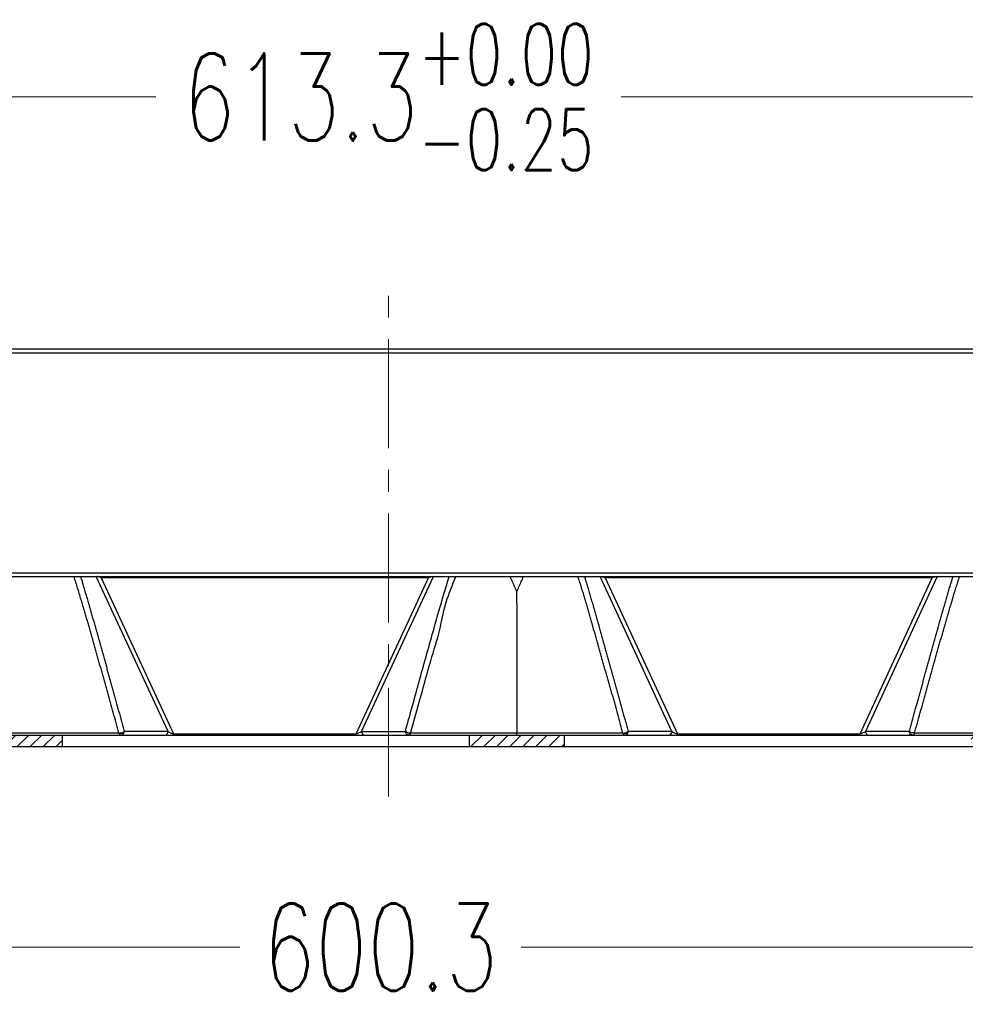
# Model space of a CAD drawing. Header units: inches. Extents: x 3951 to 6642, y -813 to 1217.
# Tile 5 of 33: x 4400 to 4648, y 89 to 346. Entities that reach past the tile are written whole.
import ezdxf

# ---------------------------------------------------------------- set-up
doc = ezdxf.new("R2010")
doc.units = ezdxf.units.IN
doc.header["$LTSCALE"] = 7.600000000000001
doc.header["$MEASUREMENT"] = 0
doc.header["$PDMODE"] = 3
doc.header["$PDSIZE"] = 0.3125
doc.linetypes.add('CENTER', pattern=[2, 1.25, -0.25, 0.25, -0.25])
doc.layers.get('0').update_dxf_attribs({"linetype": 'CONTINUOUS'})
doc.layers.get('Defpoints').update_dxf_attribs({"linetype": 'CONTINUOUS'})
doc.layers.add('5标注', color=1, linetype='CONTINUOUS')
doc.layers.add('center', color=1, linetype='CENTER', lineweight=5)
doc.styles.add('TXT', font='txt.shx', dxfattribs={"width": 0.7, "bigfont": 'INTECAD.SHX'})
doc.dimstyles.new('标准样式', dxfattribs={"dimscale": 7.600000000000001, "dimtxt": 3, "dimasz": 2, "dimexe": 1, "dimexo": 0, "dimgap": 1, "dimtad": 0, "dimdec": 1, "dimzin": 1, "dimdsep": 46, "dimtxsty": 'TXT', "dimcen": 0.09, "dimclrd": 5, "dimclre": 252, "dimadec": 1, "dimazin": 0, "dimtfac": 1, "dimtdec": 1, "dimtofl": 0, "dimtmove": 0, "dimatfit": 3, "dimfxl": 0, "dimtzin": 0, "dimlwd": 13, "dimlwe": 13, "dimarcsym": 0})

# ---------------------------------------------------------------- blocks, each defined once
blk = doc.blocks.new('*D63')
at = {"layer": '5标注', "color": 252, "lineweight": 13}
for p, q in [((4197.385549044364, 256.0190379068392), (4197.385549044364, 96.04115203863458)), ((4797.710884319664, 256.0190379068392), (4797.710884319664, 96.04115203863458))]:
    blk.add_line(p, q, dxfattribs=at)
at = {"layer": '5标注', "color": 5, "lineweight": 13}
for p, q in [((4212.585549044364, 103.6411520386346), (4457.900359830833, 103.6411520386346)), ((4782.510884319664, 103.6411520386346), (4531.620359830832, 103.6411520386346))]:
    blk.add_line(p, q, dxfattribs=at)
at = {"layer": '5标注', "color": 5}
for points in [[(4212.585549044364, 106.1744853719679), (4212.585549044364, 101.1078187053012), (4197.385549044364, 103.6411520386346)], [(4782.510884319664, 106.1744853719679), (4782.510884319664, 101.1078187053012), (4797.710884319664, 103.6411520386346)]]:
    blk.add_solid(points, dxfattribs=at)
at = {"layer": 'Defpoints', "color": 0}
for p in [(4197.385549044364, 256.0190379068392), (4797.710884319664, 256.0190379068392), (4797.710884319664, 103.6411520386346)]:
    blk.add_point(p, dxfattribs=at)
at = {"layer": '5标注', "color": 0, "insert": (4494.760359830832, 103.6411520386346), "char_height": 22.8, "attachment_point": 5, "style": 'TXT'}
blk.add_mtext('600.3', dxfattribs=at)
blk = doc.blocks.new('*D35')
at = {"layer": '5标注', "color": 252, "lineweight": 13}
for p, q in [((4190.210965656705, 386.119258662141), (4190.210965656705, 318.6063702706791)), ((4803.469654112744, 386.1192586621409), (4803.469654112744, 318.6063702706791))]:
    blk.add_line(p, q, dxfattribs=at)
at = {"layer": '5标注', "color": 5, "lineweight": 13}
for p, q in [((4205.410965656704, 326.2063702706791), (4435.907309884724, 326.2063702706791)), ((4788.269654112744, 326.2063702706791), (4557.773309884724, 326.2063702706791))]:
    blk.add_line(p, q, dxfattribs=at)
at = {"layer": '5标注', "color": 5}
for points in [[(4205.410965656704, 328.7397036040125), (4205.410965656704, 323.6730369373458), (4190.210965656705, 326.2063702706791)], [(4788.269654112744, 328.7397036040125), (4788.269654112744, 323.6730369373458), (4803.469654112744, 326.2063702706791)]]:
    blk.add_solid(points, dxfattribs=at)
at = {"layer": 'Defpoints', "color": 0}
for p in [(4190.210965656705, 386.119258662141), (4803.469654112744, 386.1192586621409), (4803.469654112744, 326.2063702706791)]:
    blk.add_point(p, dxfattribs=at)
at = {"layer": '5标注', "color": 0, "insert": (4496.840309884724, 326.2063702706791), "char_height": 22.8, "attachment_point": 5, "style": 'TXT'}
blk.add_mtext('\\A1;613.3{\\H0.7x;\\S+0.00^ -0.25;}', dxfattribs=at)

msp = doc.modelspace()

# ---------------------------------------------------------------- hatches: boundary and pattern name
h = msp.add_hatch()
h.set_pattern_fill('A', color=2, scale=18.24570047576, angle=45, style=0, pattern_type=0)
h.set_pattern_definition([(45, (4392.889334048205, 366.6944490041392), (-1.697586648, 1.697586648), [])])
edge = h.paths.add_edge_path()
edge.add_line((4267.123430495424, 159.1440379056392), (4279.739030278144, 159.1440379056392))
edge.add_line((4279.765210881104, 156.1440379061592), (4279.739030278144, 159.1440379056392))
edge.add_line((4265.149068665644, 156.1440379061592), (4279.765210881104, 156.1440379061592))
edge.add_spline(control_points=[(4265.149068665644, 156.1440379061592), (4264.737374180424, 156.1440379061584), (4264.393473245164, 156.370366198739), (4264.230625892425, 156.7484840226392)], knot_values=[0, 0, 0, 0, 1, 1, 1, 1], weights=[1, 0.8902202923, 0.8902202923, 1], degree=3, periodic=0)
edge.add_line((4224.482797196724, 249.0395917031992), (4264.230625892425, 156.7484840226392))
edge.add_spline(control_points=[(4224.482797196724, 249.0395917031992), (4224.319949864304, 249.4177095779), (4223.976048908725, 249.6440379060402), (4223.564354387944, 249.6440379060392)], knot_values=[0, 0, 0, 0, 1, 1, 1, 1], weights=[1, 0.8902202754, 0.8902202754, 1], degree=3, periodic=0)
edge.add_line((4223.564354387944, 249.6440379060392), (4203.812263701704, 249.6440379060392))
edge.add_line((4203.812263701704, 249.6440379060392), (4202.193186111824, 249.6440379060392))
edge.add_spline(control_points=[(4202.193186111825, 249.6440379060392), (4201.851367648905, 249.64403790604), (4201.550060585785, 249.8054501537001), (4201.360685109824, 250.0900143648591)], knot_values=[0, 0, 0, 0, 1, 1, 1, 1], weights=[1, 0.9209884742, 0.9209884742, 1], degree=3, periodic=0)
edge.add_line((4201.360669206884, 250.0900037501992), (4197.385549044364, 256.1440379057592))
edge.add_spline(control_points=[(4197.385549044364, 256.1440379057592), (4197.385549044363, 257.0812962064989), (4196.722807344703, 257.7440379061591), (4195.785549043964, 257.7440379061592), (4194.848290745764, 257.7440379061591), (4194.185549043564, 257.0812962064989), (4194.185549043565, 256.1440379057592)], knot_values=[0, 0, 0, 0, 1, 1, 1, 2, 2, 2, 2], weights=[1, 0.8047378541, 0.8047378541, 1, 0.8047378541, 0.8047378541, 1], degree=3, periodic=0)
edge.add_line((4194.185549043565, 256.1440379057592), (4190.960965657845, 256.1440379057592))
edge.add_line((4190.960965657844, 256.0190379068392), (4190.960965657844, 256.1440379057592))
edge.add_spline(control_points=[(4190.710965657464, 255.7690379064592), (4190.857412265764, 255.769037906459), (4190.960965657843, 255.872591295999), (4190.960965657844, 256.0190379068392)], knot_values=[0, 0, 0, 0, 1, 1, 1, 1], weights=[1, 0.8047378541, 0.8047378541, 1], degree=3, periodic=0)
edge.add_line((4190.460965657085, 255.7690379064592), (4190.710965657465, 255.7690379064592))
edge.add_spline(control_points=[(4190.210965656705, 256.0190379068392), (4190.210965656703, 255.872591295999), (4190.314519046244, 255.769037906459), (4190.460965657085, 255.7690379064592)], knot_values=[0, 0, 0, 0, 1, 1, 1, 1], weights=[1, 0.8047378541, 0.8047378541, 1], degree=3, periodic=0)
edge.add_line((4190.210965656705, 256.0190379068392), (4190.210965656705, 257.1440379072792))
edge.add_line((4193.263787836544, 260.1440379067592), (4190.210965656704, 257.1440379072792))
edge.add_line((4197.808327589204, 260.1440379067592), (4193.263787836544, 260.1440379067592))
edge.add_spline(control_points=[(4197.808327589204, 260.1440379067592), (4198.152482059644, 260.1440379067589), (4198.455344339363, 259.9805853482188), (4198.644238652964, 259.6929028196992)], knot_values=[0, 0, 0, 0, 1, 1, 1, 1], weights=[1, 0.9200122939, 0.9200122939, 1], degree=3, periodic=0)
edge.add_line((4202.978768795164, 253.0914939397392), (4198.644238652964, 259.6929028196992))
edge.add_spline(control_points=[(4202.978776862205, 253.0914992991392), (4203.168016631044, 252.8060369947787), (4203.469772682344, 252.6440379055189), (4203.812264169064, 252.6440379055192)], knot_values=[0, 0, 0, 0, 1, 1, 1, 1], weights=[1, 0.9207076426, 0.9207076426, 1], degree=3, periodic=0)
edge.add_line((4211.982259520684, 252.6440379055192), (4203.812264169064, 252.6440379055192))
edge.add_line((4211.982259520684, 252.6440379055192), (4211.987089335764, 253.0440379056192))
edge.add_line((4211.987089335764, 253.0440379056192), (4213.199209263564, 253.0440379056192))
edge.add_line((4213.201559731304, 252.6440379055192), (4213.199209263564, 253.0440379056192))
edge.add_line((4215.568775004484, 252.6440379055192), (4213.201559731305, 252.6440379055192))
edge.add_line((4215.575756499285, 253.0440379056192), (4215.568775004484, 252.6440379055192))
edge.add_line((4215.575756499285, 253.0440379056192), (4219.385088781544, 253.0440379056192))
edge.add_line((4219.385088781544, 253.0440379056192), (4219.388579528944, 252.6440379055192))
edge.add_line((4225.538707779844, 252.6440379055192), (4219.388579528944, 252.6440379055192))
edge.add_spline(control_points=[(4225.538707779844, 252.6440379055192), (4225.950405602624, 252.6440413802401), (4226.294310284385, 252.4177127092), (4226.457158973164, 252.0395918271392)], knot_values=[0, 0, 0, 0, 1, 1, 1, 1], weights=[1, 0.8902187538, 0.8902187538, 1], degree=3, periodic=0)
edge.add_line((4226.457158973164, 252.0395918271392), (4266.204987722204, 159.7484840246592))
edge.add_spline(control_points=[(4267.123430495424, 159.1440379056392), (4266.711736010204, 159.144037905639), (4266.367835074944, 159.370366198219), (4266.204987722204, 159.7484840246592)], knot_values=[0, 0, 0, 0, 1, 1, 1, 1], weights=[1, 0.8902202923, 0.8902202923, 1], degree=3, periodic=0)
edge = h.paths.add_edge_path()
edge.add_line((4386.465245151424, 159.1440379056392), (4411.465245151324, 159.1440379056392))
edge.add_line((4411.465245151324, 156.1440379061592), (4411.465245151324, 159.1440379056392))
edge.add_line((4386.465245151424, 156.1440379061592), (4411.465245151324, 156.1440379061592))
edge.add_line((4386.465245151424, 159.1440379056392), (4386.465245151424, 156.1440379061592))
edge = h.paths.add_edge_path()
edge.add_line((4517.965245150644, 159.1440379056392), (4542.965245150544, 159.1440379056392))
edge.add_line((4542.965245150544, 156.1440379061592), (4542.965245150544, 159.1440379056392))
edge.add_line((4517.965245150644, 156.1440379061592), (4542.965245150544, 156.1440379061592))
edge.add_line((4517.965245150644, 159.1440379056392), (4517.965245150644, 156.1440379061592))
edge = h.paths.add_edge_path()
edge.add_line((4649.465245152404, 159.1440379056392), (4674.465245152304, 159.1440379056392))
edge.add_line((4674.465245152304, 156.1440379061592), (4674.465245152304, 159.1440379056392))
edge.add_line((4649.465245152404, 156.1440379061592), (4674.465245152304, 156.1440379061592))
edge.add_line((4649.465245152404, 159.1440379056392), (4649.465245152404, 156.1440379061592))
edge = h.paths.add_edge_path()
edge.add_line((4781.191460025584, 159.1440379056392), (4791.982612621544, 159.1440379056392))
edge.add_spline(control_points=[(4792.982460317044, 160.1265854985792), (4792.972377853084, 159.5489615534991), (4792.560324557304, 159.1440379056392), (4791.982612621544, 159.1440379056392)], knot_values=[0, 0, 0, 0, 1, 1, 1, 1], weights=[1, 0.8088336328, 0.8088336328, 1], degree=3, periodic=0)
edge.add_line((4794.711115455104, 259.1611720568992), (4792.982460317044, 160.1265854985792))
edge.add_spline(control_points=[(4795.710968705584, 260.1440379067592), (4795.133110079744, 260.1440379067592), (4794.721016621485, 259.7389458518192), (4794.711115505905, 259.1611720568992)], knot_values=[0, 0, 0, 0, 1, 1, 1, 1], weights=[1, 0.8087592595, 0.8087592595, 1], degree=3, periodic=0)
edge.add_line((4800.416831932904, 260.1440379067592), (4795.710968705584, 260.1440379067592))
edge.add_line((4803.469654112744, 257.1440379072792), (4800.416831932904, 260.1440379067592))
edge.add_line((4803.469654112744, 256.0190379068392), (4803.469654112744, 257.1440379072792))
edge.add_spline(control_points=[(4803.469654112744, 256.0190379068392), (4803.469654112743, 255.872591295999), (4803.366100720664, 255.769037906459), (4803.219654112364, 255.7690379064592)], knot_values=[0, 0, 0, 0, 1, 1, 1, 1], weights=[1, 0.8047378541, 0.8047378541, 1], degree=3, periodic=0)
edge.add_line((4803.219654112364, 255.7690379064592), (4802.969654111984, 255.7690379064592))
edge.add_spline(control_points=[(4802.969654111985, 255.7690379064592), (4802.823207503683, 255.769037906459), (4802.719654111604, 255.872591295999), (4802.719654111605, 256.0190379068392)], knot_values=[0, 0, 0, 0, 1, 1, 1, 1], weights=[1, 0.8047378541, 0.8047378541, 1], degree=3, periodic=0)
edge.add_line((4802.719654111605, 256.0190379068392), (4802.719654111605, 256.1440379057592))
edge.add_line((4802.719654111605, 256.1440379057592), (4800.890784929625, 256.1440379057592))
edge.add_spline(control_points=[(4800.890784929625, 256.1440379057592), (4800.896657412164, 257.0777438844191), (4800.239536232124, 257.741093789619), (4799.305816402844, 257.7440300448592), (4798.372096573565, 257.7469663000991), (4797.710816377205, 257.087762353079), (4797.710816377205, 256.1540379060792)], knot_values=[0, 0, 0, 0, 1, 1, 1, 2, 2, 2, 2], weights=[1, 0.8039960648, 0.8039960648, 1, 0.8039960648, 0.8039960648, 1], degree=3, periodic=0)
edge.add_line((4795.982460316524, 157.1265854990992), (4797.710816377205, 256.1440379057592))
edge.add_spline(control_points=[(4794.982612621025, 156.1440379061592), (4795.560324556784, 156.1440379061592), (4795.972377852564, 156.5489615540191), (4795.982460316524, 157.1265854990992)], knot_values=[0, 0, 0, 0, 1, 1, 1, 1], weights=[1, 0.8088336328, 0.8088336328, 1], degree=3, periodic=0)
edge.add_line((4781.165279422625, 156.1440379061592), (4794.982612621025, 156.1440379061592))
edge.add_line((4781.191460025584, 159.1440379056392), (4781.165279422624, 156.1440379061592))

# ---------------------------------------------------------------- linework, layer by layer
at = {"color": 7, "linetype": 'Continuous'}
for p, q in [((4800.416831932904, 260.1440379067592), (4198.644238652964, 260.1440379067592)), ((4793.711273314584, 259.1614903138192), (4198.993167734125, 259.1614903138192)), ((4265.168246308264, 201.6265855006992), (4792.706997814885, 201.6265855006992)), ((4249.250257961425, 200.6440379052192), (4792.706997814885, 200.6440379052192)), ((4439.113749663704, 160.1265854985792), (4420.301251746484, 200.6440379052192)), ((4507.307278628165, 200.2868255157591), (4421.623341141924, 200.2868255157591)), ((4421.623341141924, 200.2868255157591), (4440.560043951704, 159.5012502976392)), ((4488.374565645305, 159.5012502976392), (4507.307278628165, 200.2868255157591)), ((4489.816298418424, 160.1252918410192), (4508.629368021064, 200.6440379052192)), ((4571.114010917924, 160.1265854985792), (4552.301251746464, 200.6440379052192)), ((4553.623341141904, 200.2868255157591), (4572.560043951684, 159.5012502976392)), ((4639.307278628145, 200.2868255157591), (4553.623341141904, 200.2868255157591)), ((4620.374565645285, 159.5012502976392), (4639.307278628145, 200.2868255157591)), ((4640.629368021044, 200.6440379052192), (4621.817154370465, 160.1265854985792)), ((4530.465653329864, 193.6674185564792), (4530.465477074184, 193.1311751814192)), ((4530.465477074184, 193.1311751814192), (4530.465309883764, 192.6619466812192)), ((4530.465309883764, 192.6619466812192), (4530.465310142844, 159.6440323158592)), ((4439.113749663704, 160.1265854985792), (4427.642437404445, 160.1265854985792)), ((4489.816652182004, 160.1260533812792), (4501.288178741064, 160.1268269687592)), ((4571.114010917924, 160.1265854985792), (4559.642437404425, 160.1265854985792)), ((4633.302052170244, 160.1265854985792), (4621.817154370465, 160.1265854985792)), ((4267.123430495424, 159.1440379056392), (4791.982612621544, 159.1440379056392)), ((4426.273216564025, 159.6440379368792), (4371.657403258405, 159.6440379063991)), ((4386.465245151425, 159.1440379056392), (4411.465245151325, 159.1440379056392)), ((4411.465245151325, 156.1440379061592), (4411.465245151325, 159.1440379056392)), ((4411.465245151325, 156.1440379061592), (4411.465245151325, 159.1440379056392)), ((4426.273202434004, 159.6440332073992), (4426.321599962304, 159.5216987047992)), ((4440.560043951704, 159.5012502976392), (4488.374565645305, 159.5012502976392)), ((4440.560043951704, 159.5012502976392), (4440.560043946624, 159.1440379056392)), ((4488.372814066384, 159.4975279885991), (4488.915943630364, 159.6898123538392)), ((4558.273216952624, 159.6440378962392), (4502.657403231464, 159.6440379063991)), ((4517.965245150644, 159.1440379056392), (4517.965245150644, 156.1440379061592)), ((4517.965245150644, 159.1440379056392), (4517.965245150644, 156.1440379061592)), ((4517.965245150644, 159.1440379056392), (4542.965245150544, 159.1440379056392)), ((4530.465309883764, 159.1440379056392), (4530.465310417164, 159.6440323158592)), ((4542.965245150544, 156.1440379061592), (4542.965245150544, 159.1440379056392)), ((4542.965245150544, 156.1440379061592), (4542.965245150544, 159.1440379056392)), ((4558.273203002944, 159.6440332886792), (4558.321600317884, 159.5216988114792)), ((4572.560043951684, 159.5012502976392), (4620.374565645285, 159.5012502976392)), ((4620.372830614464, 159.4974796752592), (4620.915885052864, 159.6895104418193)), ((4661.965310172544, 159.6440318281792), (4634.657436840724, 159.6441394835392)), ((4265.149068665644, 156.1440379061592), (4794.982612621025, 156.1440379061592)), ((4386.465245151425, 156.1440379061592), (4411.465245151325, 156.1440379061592)), ((4517.965245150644, 156.1440379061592), (4542.965245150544, 156.1440379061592))]:
    msp.add_line(p, q, dxfattribs=at)
msp.add_arc((3532.459748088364, 193.9789209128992), 998.00595385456, 359.9821165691, 0.1477822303, dxfattribs=at)
for points, start_tangent, end_tangent in [([(4426.274201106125, 159.6443124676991), (4425.891454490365, 161.0179221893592), (4425.513816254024, 162.3747695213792), (4424.773041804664, 165.0387953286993), (4424.045978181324, 167.6529777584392), (4423.686733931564, 168.9429577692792), (4423.329643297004, 170.2232583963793), (4422.973508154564, 171.4976916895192), (4422.618566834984, 172.7654536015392), (4422.264509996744, 174.0278585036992), (4421.910400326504, 175.2884706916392), (4421.733454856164, 175.9176945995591), (4421.556697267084, 176.5458124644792), (4421.203294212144, 177.8004323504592), (4421.026293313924, 178.4282350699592), (4420.849026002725, 179.0566150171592), (4420.671687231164, 179.6848789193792), (4420.494119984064, 180.3135947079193), (4420.316164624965, 180.9433122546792), (4420.137687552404, 181.5743860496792), (4419.958822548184, 182.2061873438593), (4419.779861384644, 182.8375232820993), (4419.421335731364, 184.0993128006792), (4419.331492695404, 184.4147666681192), (4419.241564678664, 184.7301804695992), (4419.061695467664, 185.3599365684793), (4418.881616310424, 185.9887938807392), (4418.701102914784, 186.6173584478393), (4418.610604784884, 186.9317482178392), (4418.519978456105, 187.2460602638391), (4418.338667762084, 187.8731965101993), (4418.157155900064, 188.4986193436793), (4417.975249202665, 189.1228042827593), (4417.793043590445, 189.7451987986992), (4417.611049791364, 190.3637890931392), (4417.428782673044, 190.9801648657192), (4417.337304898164, 191.2885053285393), (4417.245637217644, 191.5969119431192), (4417.061858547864, 192.2137908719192), (4416.876928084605, 192.8332148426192), (4416.783829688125, 193.1447633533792), (4416.690471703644, 193.4570694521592), (4416.503003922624, 194.0841534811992), (4416.314109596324, 194.7164692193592), (4416.124236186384, 195.3530377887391), (4416.028986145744, 195.6728201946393), (4415.933214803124, 195.9943010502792), (4415.739628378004, 196.6422014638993), (4415.542660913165, 197.2959220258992), (4415.340820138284, 197.9568758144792), (4415.238080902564, 198.2889000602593), (4415.133672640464, 198.6228658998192), (4415.027650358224, 198.9581246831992), (4414.920222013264, 199.2935295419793), (4414.699565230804, 199.9681155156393), (4414.471230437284, 200.6443603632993)], (-0.2685934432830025, 0.9632536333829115), (-0.3248063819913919, 0.9457805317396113)), ([(4416.204941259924, 200.6439965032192), (4416.399033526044, 199.9995599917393), (4416.592087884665, 199.3560231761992), (4416.688103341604, 199.0350166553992), (4416.783789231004, 198.7144942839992), (4416.879171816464, 198.3943800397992), (4416.974279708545, 198.0745896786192), (4417.163782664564, 197.4356506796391), (4417.352445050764, 196.7972617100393), (4417.539938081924, 196.1605834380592), (4417.633273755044, 195.8428180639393), (4417.726372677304, 195.5253238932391), (4417.911971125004, 194.8908137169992), (4418.096896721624, 194.2565728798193), (4418.280837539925, 193.6237160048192), (4418.372454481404, 193.3077763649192), (4418.463869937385, 192.9920594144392), (4418.646194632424, 192.3609956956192), (4418.827976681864, 191.7300317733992), (4418.918562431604, 191.4149534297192), (4419.008930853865, 191.1002032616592), (4419.189104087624, 190.4714228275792), (4419.368669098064, 189.8431721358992), (4419.547770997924, 189.2150241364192), (4419.726147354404, 188.5879508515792), (4419.903828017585, 187.9619260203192), (4420.080991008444, 187.3364112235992), (4420.169435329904, 187.0236710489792), (4420.257794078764, 186.7109338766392), (4420.433962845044, 186.0865182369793), (4420.609527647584, 185.4631377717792), (4420.784701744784, 184.8401284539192), (4420.872210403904, 184.5285489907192), (4420.959684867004, 184.2168687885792), (4421.308268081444, 182.9727341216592), (4421.482092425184, 182.3512330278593), (4421.655899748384, 181.7291794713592), (4421.829441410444, 181.1075254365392), (4422.002681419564, 180.4864794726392), (4422.175837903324, 179.8653403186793), (4422.349067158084, 179.2435669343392), (4422.522072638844, 178.6222062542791), (4422.694703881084, 178.0017923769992), (4423.039478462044, 176.7615533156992), (4423.211494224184, 176.1421797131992), (4423.382993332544, 175.5242618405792), (4423.725382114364, 174.2894818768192), (4424.067501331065, 173.0543569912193), (4424.410671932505, 171.8144142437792), (4424.756142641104, 170.5654406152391), (4425.105078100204, 169.3035068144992), (4425.457846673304, 168.0274644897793), (4426.175526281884, 165.4313564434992), (4426.908022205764, 162.7822098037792), (4427.275626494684, 161.4528013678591), (4427.642326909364, 160.1265549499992)], (0.2889179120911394, -0.9573538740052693), (0.2664798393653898, -0.9638404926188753)), ([(4421.623341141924, 200.2868255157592), (4421.217365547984, 200.4793488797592), (4420.851285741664, 200.6004112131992), (4420.537823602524, 200.6440379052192)], (-0.8796869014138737, 0.4755533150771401), (-1, 0)), ([(4501.288211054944, 160.1268334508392), (4502.267263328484, 163.6690409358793), (4504.174832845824, 170.5659543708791), (4505.092237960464, 173.8802099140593), (4508.791304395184, 187.1305750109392), (4511.356250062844, 196.0495839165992), (4512.725533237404, 200.6440403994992)], (0.266246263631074, 0.9639050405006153), (0.289163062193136, 0.9572798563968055)), ([(4508.005221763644, 200.5805698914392), (4507.670790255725, 200.4620093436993), (4507.307278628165, 200.2868255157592)], (-0.9619564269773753, -0.2732029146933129), (-0.8796869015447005, -0.4755533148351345)), ([(4508.402324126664, 200.6440379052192), (4508.005221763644, 200.5805698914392)], (-1, 0), (-0.9619564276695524, -0.2732029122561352)), ([(4510.911282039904, 189.6418284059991), (4511.983578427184, 193.9719177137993), (4514.460328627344, 200.6440379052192)], (0.2087146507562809, 0.9779765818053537), (0.3276557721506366, 0.9447971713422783)), ([(4528.677501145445, 200.6440379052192), (4529.286124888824, 199.3400182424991), (4529.880622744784, 197.9706814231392), (4530.464756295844, 196.5304442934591)], (0.4364897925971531, -0.8997092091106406), (0.3672302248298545, -0.9301300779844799)), ([(4530.464756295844, 196.5304442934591), (4531.046638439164, 197.9626770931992), (4531.641762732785, 199.3339412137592), (4532.253118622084, 200.6440379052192)], (0.3664490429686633, 0.9304381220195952), (0.4364897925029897, 0.8997092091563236)), ([(4558.273386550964, 159.6440815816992), (4557.933106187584, 160.9544212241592), (4557.585340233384, 162.2733511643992), (4556.869275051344, 164.9318071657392), (4556.136826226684, 167.5692380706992), (4555.769963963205, 168.8477873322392), (4555.404924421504, 170.1025496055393), (4555.041113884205, 171.3501641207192), (4554.676440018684, 172.6042120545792), (4554.307906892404, 173.8781055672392), (4554.123106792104, 174.5186252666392), (4553.938566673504, 175.1587552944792), (4553.846445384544, 175.4783656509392), (4553.754406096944, 175.7977364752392), (4553.570617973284, 176.4357358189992), (4553.205372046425, 177.7056339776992), (4553.023501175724, 178.3395124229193), (4552.842016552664, 178.9734339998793), (4552.481333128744, 180.2386000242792), (4552.122353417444, 181.5059124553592), (4551.943637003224, 182.1394894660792), (4551.854418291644, 182.4563223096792), (4551.765236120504, 182.7733312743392), (4551.408319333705, 184.0443132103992), (4551.230035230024, 184.6801177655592), (4551.051659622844, 185.3164732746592), (4550.872870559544, 185.9541897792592), (4550.693664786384, 186.5930031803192), (4550.514262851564, 187.2319082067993), (4550.424410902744, 187.5515708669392), (4550.334414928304, 187.8714733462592), (4550.244242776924, 188.1916885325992), (4550.153860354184, 188.5122951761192), (4549.972657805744, 189.1539103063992), (4549.608523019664, 190.4377661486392), (4549.425094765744, 191.0810567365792), (4549.240817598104, 191.7244393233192), (4549.055808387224, 192.3669688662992), (4548.962940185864, 192.6880253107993), (4548.869782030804, 193.0090011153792), (4548.682454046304, 193.6508773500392), (4548.588352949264, 193.9714128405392), (4548.494038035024, 194.2913370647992), (4548.304604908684, 194.9295863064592), (4548.113827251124, 195.5660959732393), (4547.921270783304, 196.2014656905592), (4547.726626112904, 196.8351284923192), (4547.328104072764, 198.0997728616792), (4547.225807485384, 198.4164425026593), (4547.122206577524, 198.7336251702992), (4547.017341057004, 199.0509847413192), (4546.911128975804, 199.3685631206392), (4546.694199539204, 200.0049663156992), (4546.583246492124, 200.3240927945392), (4546.470455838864, 200.6440963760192)], (-0.2494308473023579, 0.9683926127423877), (-0.3344782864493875, 0.9424034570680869)), ([(4548.204990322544, 200.6440113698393), (4548.301446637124, 200.3243588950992), (4548.397303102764, 200.0059154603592), (4548.588348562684, 199.3692729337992), (4548.683568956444, 199.0509974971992), (4548.778404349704, 198.7333499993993), (4548.873217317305, 198.4151729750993), (4548.968017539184, 198.0964165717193), (4549.344099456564, 196.8254691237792), (4549.530311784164, 196.1926253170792), (4549.715646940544, 195.5605368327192), (4549.899940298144, 194.9297866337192), (4550.083620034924, 194.2990789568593), (4550.175558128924, 193.9826660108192), (4550.267375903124, 193.6661809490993), (4550.450365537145, 193.0340030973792), (4550.541569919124, 192.7182194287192), (4550.632642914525, 192.4024444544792), (4550.814228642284, 191.7715430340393), (4550.994710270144, 191.1428270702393), (4551.174664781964, 190.5144319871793), (4551.533402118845, 189.2575315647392), (4551.711863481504, 188.6302621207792), (4551.801002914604, 188.3164731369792), (4551.890136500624, 188.0023945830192), (4551.979209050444, 187.6882202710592), (4552.068125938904, 187.3742819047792), (4552.245680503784, 186.7464740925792), (4552.423019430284, 186.1182884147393), (4552.600257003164, 185.4894307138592), (4552.777183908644, 184.8607285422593), (4552.953484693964, 184.2333606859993), (4553.304862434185, 182.9805687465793), (4553.392568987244, 182.6674015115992), (4553.480219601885, 182.3542610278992), (4553.655084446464, 181.7290319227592), (4554.003781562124, 180.4804096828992), (4554.352318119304, 179.2301669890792), (4554.526286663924, 178.6053694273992), (4554.699852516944, 177.9815500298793), (4555.046073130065, 176.7359006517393), (4555.218861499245, 176.1136434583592), (4555.305196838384, 175.8025890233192), (4555.391401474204, 175.4919139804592), (4555.563393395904, 174.8718029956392), (4555.735038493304, 174.2526125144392), (4556.078264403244, 173.0135896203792), (4556.422709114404, 171.7692453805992), (4556.768533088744, 170.5192648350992), (4557.116646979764, 169.2606300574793), (4557.468257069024, 167.9892136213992), (4558.183382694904, 165.4035010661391), (4558.913002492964, 162.7653759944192), (4559.279128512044, 161.4410770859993), (4559.642368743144, 160.1265665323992)], (0.2891636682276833, -0.9572796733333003), (0.2662711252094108, -0.96389817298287)), ([(4552.537823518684, 200.6440379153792), (4552.851288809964, 200.6004104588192)], (1, 0), (0.9706975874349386, -0.2403043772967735)), ([(4552.851288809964, 200.6004104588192), (4553.217373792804, 200.4793455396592), (4553.623341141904, 200.2868255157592)], (0.9706975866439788, -0.2403043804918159), (0.8796869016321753, -0.4755533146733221)), ([(4633.303292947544, 160.1262427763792), (4633.670031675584, 161.4537032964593), (4634.038298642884, 162.7863271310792), (4634.770689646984, 165.4363493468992), (4635.488214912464, 168.0333555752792), (4635.840409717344, 169.3084670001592), (4636.188694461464, 170.5694887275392), (4636.534124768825, 171.8199941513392), (4636.705927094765, 172.4417791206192), (4636.877157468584, 173.0613326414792), (4637.218745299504, 174.2966096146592), (4637.389545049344, 174.9138383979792), (4637.560682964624, 175.5319485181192), (4637.732077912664, 176.1506291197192), (4637.903614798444, 176.7694653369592), (4638.247395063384, 178.0085984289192), (4638.419788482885, 178.6294195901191), (4638.506146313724, 178.9402657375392), (4638.592533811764, 179.2511241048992), (4638.937953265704, 180.4931377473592), (4639.110683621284, 181.1136162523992), (4639.283628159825, 181.7343966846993), (4639.630384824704, 182.9774108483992), (4639.978154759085, 184.2214098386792), (4640.152864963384, 184.8451622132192), (4640.328022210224, 185.4696105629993), (4640.503423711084, 186.0939524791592), (4640.679211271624, 186.7185683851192), (4640.767294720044, 187.0310958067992), (4640.855541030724, 187.3438737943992), (4641.032241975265, 187.9691503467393), (4641.386646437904, 189.2190437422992), (4641.565004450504, 189.8458370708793), (4641.743858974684, 190.4728282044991), (4641.923250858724, 191.1000836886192), (4642.013294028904, 191.4142861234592), (4642.103660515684, 191.7291701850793), (4642.194268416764, 192.0444427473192), (4642.285007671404, 192.3597161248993), (4642.467129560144, 192.9910653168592), (4642.558630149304, 193.3075140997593), (4642.650467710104, 193.6246141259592), (4642.742436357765, 193.9416617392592), (4642.834389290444, 194.2581566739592), (4643.018503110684, 194.8903226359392), (4643.110940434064, 195.2069006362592), (4643.203669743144, 195.5239132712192), (4643.389680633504, 196.1581257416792), (4643.577178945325, 196.7950809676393), (4643.765859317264, 197.4337162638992), (4643.955758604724, 198.0740211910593), (4644.051114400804, 198.3945698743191), (4644.146510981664, 198.7146428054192), (4644.338422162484, 199.3565688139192), (4644.434697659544, 199.6776533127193), (4644.531186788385, 199.9988177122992), (4644.628290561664, 200.3212970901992), (4644.725669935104, 200.6439991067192)], (0.2662464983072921, 0.9639049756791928), (0.2891665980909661, 0.9572787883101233)), ([(4634.656204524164, 159.6444828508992), (4635.042568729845, 161.0319374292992), (4635.421710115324, 162.3947984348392), (4636.164415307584, 165.0667079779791), (4636.890872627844, 167.6798372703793), (4637.249899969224, 168.9699113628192), (4637.606318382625, 170.2490382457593), (4637.961459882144, 171.5215331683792), (4638.138401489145, 172.1546990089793), (4638.315016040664, 172.7861190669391), (4638.668262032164, 174.0471855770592), (4638.844583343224, 174.6757110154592), (4639.020809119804, 175.3032544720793), (4639.197207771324, 175.9307450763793), (4639.373767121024, 176.5581265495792), (4639.726664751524, 177.8100697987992), (4639.903481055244, 178.4362816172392), (4639.992020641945, 178.7495805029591), (4640.080535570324, 179.0626175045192), (4640.434863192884, 180.3139243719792), (4640.612590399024, 180.9404467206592), (4640.790544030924, 181.5669825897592), (4641.146488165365, 182.8176839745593), (4641.503036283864, 184.0667651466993), (4641.681055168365, 184.6889255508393), (4641.858978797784, 185.3096836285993), (4642.036978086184, 185.9295484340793), (4642.214909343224, 186.5479312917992), (4642.303853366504, 186.8565467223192), (4642.392837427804, 187.1649428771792), (4642.571087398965, 187.7815638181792), (4642.929333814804, 189.0158032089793), (4643.109314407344, 189.6331652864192), (4643.290220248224, 190.2517249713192), (4643.472318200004, 190.8723183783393), (4643.563729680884, 191.1831622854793), (4643.655372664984, 191.4943840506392), (4643.747284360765, 191.8061395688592), (4643.839497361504, 192.1185690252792), (4644.024964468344, 192.7460295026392), (4644.118287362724, 193.0613492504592), (4644.211978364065, 193.3776931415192), (4644.305954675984, 193.6948296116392), (4644.400250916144, 194.0129051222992), (4644.589952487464, 194.6524898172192), (4644.685433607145, 194.9743088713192), (4644.781385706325, 195.2976849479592), (4644.974896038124, 195.9492366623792), (4645.170912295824, 196.6057012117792), (4645.370526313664, 197.2671200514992), (4645.574931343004, 197.9338410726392), (4645.679299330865, 198.2692818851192), (4645.785185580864, 198.6057786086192), (4646.001891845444, 199.2814359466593), (4646.112998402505, 199.6206446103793), (4646.226130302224, 199.9607998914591), (4646.341430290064, 200.3019221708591), (4646.459181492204, 200.6444357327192)], (0.2684112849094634, 0.9633044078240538), (0.3276551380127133, 0.9447973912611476)), ([(4640.005221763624, 200.5805698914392), (4639.670790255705, 200.4620093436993), (4639.307278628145, 200.2868255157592)], (-0.9619564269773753, -0.2732029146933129), (-0.8796869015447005, -0.4755533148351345)), ([(4640.402324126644, 200.6440379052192), (4640.005221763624, 200.5805698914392)], (-1, 0), (-0.9619564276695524, -0.2732029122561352)), ([(4502.657403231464, 159.6440379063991), (4505.434129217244, 169.6238873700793), (4507.948729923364, 178.5913122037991), (4510.280443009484, 186.7676781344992), (4510.911282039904, 189.6418284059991)], (0.2694194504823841, 0.963022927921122), (0.2087146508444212, 0.9779765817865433)), ([(4426.776543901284, 159.1440379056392), (4427.196652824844, 159.2693845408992), (4427.526862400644, 159.6440924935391), (4427.642437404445, 160.1265854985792)], (1, 0), (0.01423397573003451, 0.9998986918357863)), ([(4426.984891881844, 159.7704401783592), (4427.359971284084, 159.9311779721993), (4427.642437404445, 160.1265854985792)], (0.963662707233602, 0.2671220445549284), (0.6587946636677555, 0.7523227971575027)), ([(4427.117638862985, 159.7075573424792), (4427.418675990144, 159.8881881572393), (4427.642437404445, 160.1265854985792)], (0.9047481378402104, 0.425946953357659), (0.5118655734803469, 0.8590655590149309)), ([(4438.247571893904, 159.1440379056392), (4438.675666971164, 159.2747588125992), (4438.991840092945, 159.6327456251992), (4439.114536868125, 160.1265854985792)], (1, 0), (0.01820283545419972, 0.9998343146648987)), ([(4439.114508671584, 160.1249502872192), (4439.382983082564, 159.9554854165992), (4439.711368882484, 159.7847810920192), (4440.102626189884, 159.6280069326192), (4440.322804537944, 159.5599533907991), (4440.560043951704, 159.5012502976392)], (0.8264128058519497, -0.563064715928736), (0.9771553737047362, -0.2125261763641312)), ([(4488.915943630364, 159.6898123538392), (4489.211299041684, 159.8062308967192), (4489.542665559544, 159.9598656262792), (4489.816251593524, 160.1253577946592)], (0.9366730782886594, 0.3502050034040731), (0.8153893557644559, 0.5789129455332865)), ([(4489.816657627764, 160.1260534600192), (4489.888471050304, 159.7557968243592), (4490.084639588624, 159.4406423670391), (4490.361437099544, 159.2202290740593), (4490.683047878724, 159.1440379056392)], (0.01462961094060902, -0.9998929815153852), (0.9999999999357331, -1.133728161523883e-05)), ([(4501.820986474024, 159.7781074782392), (4501.637618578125, 159.9137931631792), (4501.458541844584, 160.0565521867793), (4501.288178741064, 160.1268269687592)], (-0.8609332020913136, 0.5087180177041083), (-0.8460458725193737, 0.5331101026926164)), ([(4501.399359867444, 159.6495744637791), (4501.288178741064, 160.1268269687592)], (-0.4371131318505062, 0.8994065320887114), (-0.01494317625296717, 0.9998883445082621)), ([(4558.776543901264, 159.1440379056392), (4559.196664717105, 159.2693846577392), (4559.526883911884, 159.6440922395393), (4559.642437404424, 160.1265854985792)], (1, 0), (0.01415739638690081, 0.9998997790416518)), ([(4558.952451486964, 159.7587430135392), (4559.232406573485, 159.8809129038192), (4559.459442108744, 160.0143849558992), (4559.642437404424, 160.1265854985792)], (0.949483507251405, 0.3138169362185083), (0.6686745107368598, 0.7435552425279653)), ([(4559.116972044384, 159.7096456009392), (4559.419352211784, 159.8902050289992), (4559.642437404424, 160.1265854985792)], (0.9048909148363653, 0.4256435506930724), (0.5093120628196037, 0.8605819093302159)), ([(4570.247571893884, 159.1440379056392), (4570.676213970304, 159.2751182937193), (4570.992482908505, 159.6339953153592), (4571.115109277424, 160.1265854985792)], (1, 0), (0.01987560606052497, 0.9998024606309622)), ([(4571.115067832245, 160.1243094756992), (4571.176835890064, 160.0827489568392), (4571.242346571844, 160.0400285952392), (4571.384731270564, 159.9522777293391), (4571.715613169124, 159.7757050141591), (4572.109504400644, 159.6132803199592), (4572.330649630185, 159.5432003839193), (4572.568196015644, 159.4836925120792)], (0.8260138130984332, -0.5636498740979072), (0.9771553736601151, -0.2125261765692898)), ([(4620.915885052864, 159.6895104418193), (4621.211065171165, 159.8056061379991), (4621.542260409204, 159.9588574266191), (4621.816165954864, 160.1244566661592)], (0.9369013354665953, 0.3495938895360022), (0.815241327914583, 0.57912138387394)), ([(4621.816135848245, 160.1265855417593), (4621.888049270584, 159.7548960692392), (4622.084387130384, 159.4401089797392), (4622.361353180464, 159.2200625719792), (4622.683047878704, 159.1440379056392)], (0.0131670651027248, -0.9999133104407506), (0.999999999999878, 4.942158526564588e-07)), ([(4633.396708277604, 160.0240241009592), (4633.343158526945, 160.0807614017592), (4633.288182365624, 160.1265854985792)], (-0.5816636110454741, 0.8134294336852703), (-0.7082731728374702, 0.7059384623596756)), ([(4634.154075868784, 159.1440379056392), (4633.724835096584, 159.2731752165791), (4633.402517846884, 159.6365466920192), (4633.288182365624, 160.1265854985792)], (-1, 0), (-0.01515784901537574, 0.999885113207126)), ([(4633.632841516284, 159.8400099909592), (4633.538568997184, 159.9600876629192), (4633.394813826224, 160.0237111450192)], (-0.7434680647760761, 0.6687714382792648), (-0.9835649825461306, 0.1805544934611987)), ([(4634.429312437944, 159.7156902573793), (4634.265322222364, 159.7349633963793), (4634.104602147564, 159.7334700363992), (4633.954798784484, 159.7429154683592), (4633.795873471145, 159.7764085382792), (4633.632841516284, 159.8400099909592)], (-0.9851471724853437, 0.1717121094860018), (-0.7434680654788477, 0.6687714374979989)), ([(4426.273216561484, 159.6440379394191), (4426.609928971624, 159.7051679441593), (4426.984891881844, 159.7704401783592)], (0.9855026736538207, 0.1696598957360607), (0.9636627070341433, 0.2671220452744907)), ([(4426.321613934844, 159.5217051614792), (4426.701631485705, 159.5635025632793), (4427.086196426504, 159.6930787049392), (4427.117638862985, 159.7075573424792)], (0.9996492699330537, -0.02648277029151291), (0.9047481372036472, 0.4259469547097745)), ([(4426.321613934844, 159.5217051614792), (4426.437461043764, 159.3203188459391), (4426.590738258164, 159.1883122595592), (4426.776543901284, 159.1440379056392)], (0.4194640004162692, -0.9077719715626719), (1, 0)), ([(4488.370575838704, 159.1440379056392), (4488.366566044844, 159.1899690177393), (4488.371507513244, 159.3109890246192), (4488.372847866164, 159.5012502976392)], (0.9999999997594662, 2.193326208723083e-05), (0, 1)), ([(4501.667338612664, 159.3144667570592), (4501.399359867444, 159.6495744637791)], (-0.792153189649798, 0.6103223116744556), (-0.4371131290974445, 0.899406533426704)), ([(4501.992651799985, 159.1615632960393), (4501.667338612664, 159.3144667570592)], (-0.9768344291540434, 0.2139964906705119), (-0.792153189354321, 0.6103223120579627)), ([(4502.494760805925, 159.6169185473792), (4502.347653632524, 159.6197457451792), (4502.183413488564, 159.6436903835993), (4502.005113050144, 159.6918744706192), (4501.820986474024, 159.7781074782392)], (-0.988801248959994, -0.1492383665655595), (-0.8609332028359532, 0.5087180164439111)), ([(4501.992651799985, 159.1615632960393), (4502.277154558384, 159.2895595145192), (4502.363270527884, 159.3831335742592)], (0.9996518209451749, 0.02638630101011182), (0.6089705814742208, 0.7931928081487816)), ([(4502.154204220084, 159.1440379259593), (4502.372248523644, 159.2041703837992), (4502.547659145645, 159.3790124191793), (4502.657403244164, 159.6440379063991)], (0.9999999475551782, 0.000323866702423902), (0.2232771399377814, 0.9747550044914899)), ([(4502.363270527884, 159.3831335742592), (4502.398182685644, 159.4321560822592), (4502.494760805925, 159.6169185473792)], (0.6089705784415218, 0.793192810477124), (0.3732113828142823, 0.9277463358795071)), ([(4502.657403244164, 159.6440379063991), (4502.607517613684, 159.6392109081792), (4502.553003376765, 159.6281477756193), (4502.494760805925, 159.6169185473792)], (-0.9999900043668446, 0.004471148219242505), (-0.9888012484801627, -0.1492383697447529)), ([(4558.273216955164, 159.6440378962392), (4558.615186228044, 159.6771228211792), (4558.952451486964, 159.7587430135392)], (0.9999705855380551, 0.007669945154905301), (0.9494835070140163, 0.3138169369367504)), ([(4558.321614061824, 159.5217051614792), (4558.698954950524, 159.5641748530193), (4559.084862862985, 159.6948714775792), (4559.116972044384, 159.7096456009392)], (0.9996376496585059, -0.02691782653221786), (0.9048909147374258, 0.4256435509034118)), ([(4558.321614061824, 159.5217051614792), (4558.437795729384, 159.3200299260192), (4558.591094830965, 159.1881683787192), (4558.776543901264, 159.1440379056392)], (0.4194638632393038, -0.9077720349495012), (1, 0)), ([(4572.568179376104, 159.5012499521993), (4572.568196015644, 159.4836925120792), (4572.567845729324, 159.4051253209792), (4572.567443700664, 159.3696062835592), (4572.566922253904, 159.3366141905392), (4572.565616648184, 159.2782877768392), (4572.564119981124, 159.2303034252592), (4572.560043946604, 159.1440379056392)], (0.001886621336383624, -0.9999982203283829), (-0.06000758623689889, -0.9981979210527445)), ([(4620.370575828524, 159.1440379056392), (4620.366581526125, 159.1899747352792), (4620.371516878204, 159.3109923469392), (4620.372847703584, 159.5012502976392)], (1, 0), (0, 1)), ([(4634.154075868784, 159.1440379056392), (4634.221555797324, 159.1507991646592), (4634.352876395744, 159.2043586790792), (4634.527693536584, 159.3780437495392), (4634.620300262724, 159.5469614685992), (4634.657436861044, 159.6441395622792)], (0.9999999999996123, 8.807025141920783e-07), (0.3180421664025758, 0.9480765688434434)), ([(4634.657437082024, 159.6441394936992), (4634.544247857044, 159.6823798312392), (4634.429080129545, 159.7161909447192)], (-0.9992512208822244, 0.03869105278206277), (-0.9997173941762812, 0.0237725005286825))]:
    msp.add_spline(points, degree=3, dxfattribs=dict(at, start_tangent=start_tangent, end_tangent=end_tangent))
at = {"layer": 'center', "color": 1, "linetype": 'CENTER', "ltscale": 3}
msp.add_line((4496.840309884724, 143.0675089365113), (4496.840309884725, 274.710762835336), dxfattribs=at)

# ---------------------------------------------------------------- dimensions: what is measured, and where the dimension line sits
at = {"layer": '5标注'}
dim = msp.add_linear_dim(base=(4803.469654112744, 326.2063702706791), p1=(4190.210965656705, 386.119258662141), p2=(4803.469654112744, 386.1192586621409), text='\\A1;<>{\\H0.7x;\\S+0.00^ -0.25;}', dimstyle='标准样式', override={"dimscale": 7.600000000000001}, dxfattribs=at)
dim.commit()
dim.dimension.update_dxf_attribs({"geometry": '*D35', "text_midpoint": (4496.840309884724, 326.2063702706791), "dimtype": 160})
dim = msp.add_linear_dim(base=(4797.710884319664, 103.6411520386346), p1=(4197.385549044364, 256.0190379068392), p2=(4797.710884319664, 256.0190379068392), dimstyle='标准样式', override={"dimscale": 7.600000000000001}, dxfattribs=at)
dim.commit()
dim.dimension.update_dxf_attribs({"geometry": '*D63', "text_midpoint": (4494.760359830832, 103.6411520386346), "dimtype": 160})

doc.saveas('drawing.dxf')
